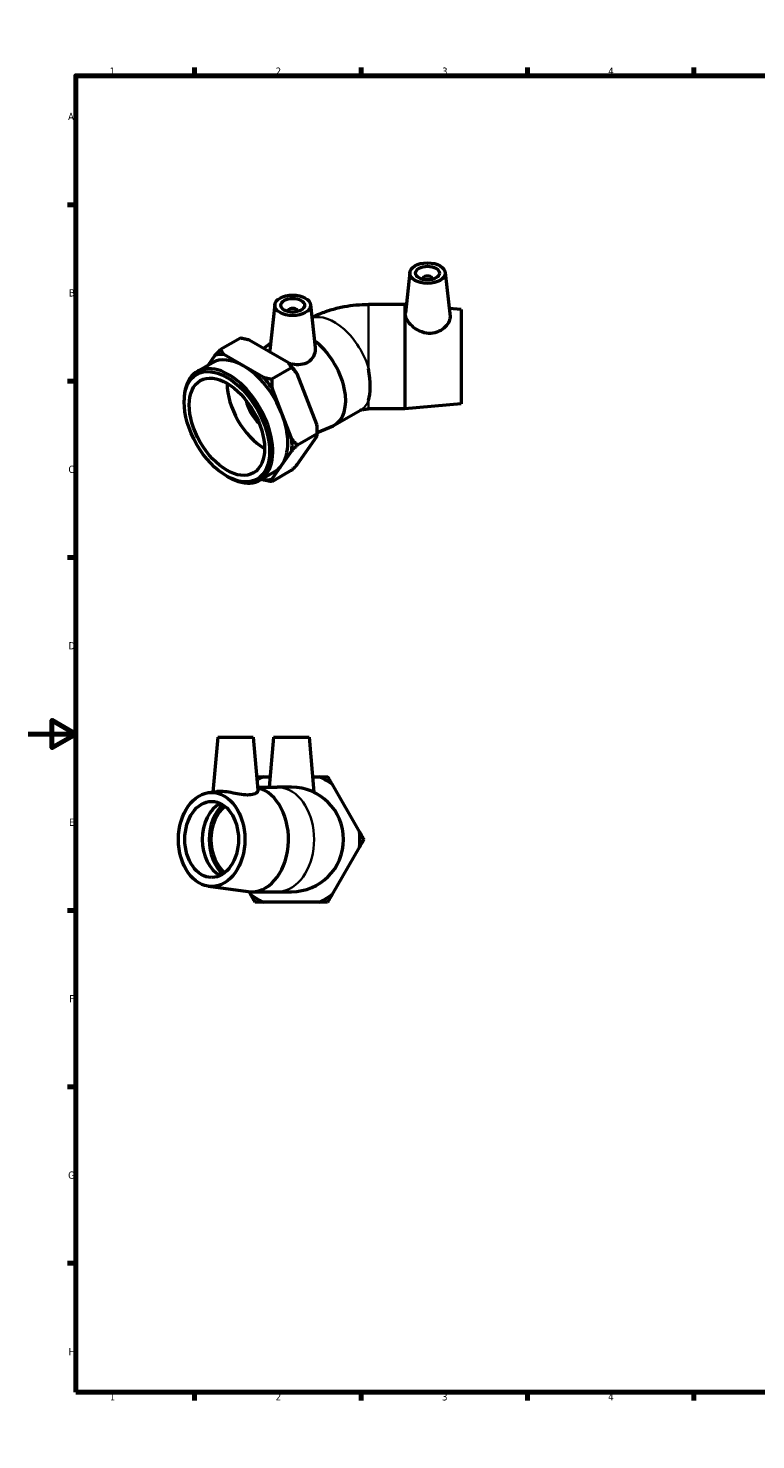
# Model space of a CAD drawing. Header units: millimetres. Extents: x 0 to 903, y -161 to 594.
# Tile 1 of 3: x 0 to 306, y 0 to 594. Entities that reach past the tile are written whole.
import ezdxf

# ---------------------------------------------------------------- set-up
doc = ezdxf.new("R2010")
doc.units = ezdxf.units.MM
for name, color, linetype, lineweight in [('Border (ANSI)', 7, 'Continuous', 70), ('Visible (ANSI)', 7, 'Continuous', 50), ('Visible Narrow (ANSI)', 7, 'Continuous', 35)]:
    doc.layers.add(name, color=color, linetype=linetype, lineweight=lineweight)
doc.styles.add('Note Text (ANSI)', font='tahoma.ttf')

# ---------------------------------------------------------------- blocks, each defined once
blk = doc.blocks.new('Borders Default Border')
at = {"layer": 'Border (ANSI)'}
for p, q in [((70.08, 574), (70.08, 577.45)), ((140.17, 574), (140.17, 577.45)), ((210.25, 574), (210.25, 577.45)), ((280.33, 574), (280.33, 577.45)), ((350.42, 574), (350.42, 577.45)), ((490.58, 574), (490.58, 577.45)), ((560.67, 574), (560.67, 577.45)), ((630.75, 574), (630.75, 577.45)), ((700.83, 574), (700.83, 577.45)), ((770.92, 574), (770.92, 577.45)), ((20, 519.75), (16.55, 519.75)), ((821, 519.75), (824.45, 519.75)), ((20, 445.5), (16.55, 445.5)), ((821, 445.5), (824.45, 445.5)), ((20, 371.25), (16.55, 371.25)), ((821, 371.25), (824.45, 371.25)), ((20, 222.75), (16.55, 222.75)), ((821, 222.75), (824.45, 222.75)), ((20, 148.5), (16.55, 148.5)), ((821, 148.5), (824.45, 148.5)), ((20, 74.25), (16.55, 74.25)), ((821, 74.25), (824.45, 74.25)), ((70.08, 20), (70.08, 16.55)), ((140.17, 20), (140.17, 16.55)), ((210.25, 20), (210.25, 16.55)), ((280.33, 20), (280.33, 16.55)), ((350.42, 20), (350.42, 16.55)), ((490.58, 20), (490.58, 16.55)), ((560.67, 20), (560.67, 16.55)), ((630.75, 20), (630.75, 16.55)), ((700.83, 20), (700.83, 16.55)), ((770.92, 20), (770.92, 16.55))]:
    blk.add_line(p, q, dxfattribs=at)
at = {"layer": 'Border (ANSI)', "flags": 128}
for points in [[(420.5, 594), (420.5, 574), (414.73, 584), (426.27, 584), (420.5, 574)], [(20, 20), (20, 574), (821, 574), (821, 20), (20, 20)], [(0, 297), (20, 297), (10, 302.77), (10, 291.23), (20, 297)], [(841, 297), (821, 297), (831, 302.77), (831, 291.23), (821, 297)], [(420.5, 0), (420.5, 20), (414.73, 10), (426.27, 10), (420.5, 20)]]:
    blk.add_lwpolyline(points, dxfattribs=at)
at = {"layer": 'Border (ANSI)', "color": 230, "true_color": 0xff0080, "attachment_point": 7, "style": 'Note Text (ANSI)'}
for s, insert, char_height in [('1', (34.35, 574.4), 3.05), ('2', (104.2, 574.4), 3.05), ('3', (174.26, 574.34), 3.05), ('4', (244.23, 574.4), 3.05), ('5', (314.48, 574.34), 3.05), ('6', (384.49, 574.34), 3.05), ('7', (454.6, 574.4), 3.05), ('8', (524.63, 574.33), 3.05), ('9', (594.7, 574.34), 3.05), ('10', (663.96, 574.34), 3.048), ('11', (734.04, 574.4), 3.048), ('12', (804.13, 574.4), 3.048), ('A', (16.78, 555.35), 3.05), ('A', (821.63, 555.35), 3.05), ('B', (17.15, 481.1), 3.05), ('B', (821.99, 481.1), 3.05), ('C', (16.95, 406.8), 3.05), ('C', (821.8, 406.8), 3.05), ('D', (16.96, 332.6), 3.05), ('D', (821.81, 332.6), 3.05), ('E', (17.21, 258.35), 3.05), ('E', (822.05, 258.35), 3.05), ('F', (17.29, 184.1), 3.05), ('F', (822.14, 184.1), 3.05), ('G', (16.81, 109.79), 3.05), ('G', (821.66, 109.79), 3.05), ('H', (16.97, 35.6), 3.05), ('H', (821.81, 35.6), 3.05), ('1', (34.35, 16.55), 3.05), ('2', (104.2, 16.55), 3.05), ('3', (174.26, 16.49), 3.05), ('4', (244.23, 16.55), 3.05), ('5', (314.48, 16.49), 3.05), ('6', (384.49, 16.49), 3.05), ('7', (454.6, 16.55), 3.05), ('8', (524.63, 16.48), 3.05), ('9', (594.7, 16.49), 3.05), ('10', (663.96, 16.49), 3.048), ('11', (734.04, 16.55), 3.048), ('12', (804.13, 16.55), 3.048)]:
    blk.add_mtext(s, dxfattribs=dict(at, insert=insert, char_height=char_height))

msp = doc.modelspace()

# ---------------------------------------------------------------- linework, layer by layer
at = {"layer": 'Visible (ANSI)'}
for p, q in [((160.642, 491.214), (158.806, 474.087)), ((166.128, 488.495), (166.128, 488.309)), ((170.128, 488.495), (170.128, 488.309)), ((175.614, 491.214), (177.602, 472.668)), ((103.881, 477.674), (101.805, 458.316)), ((118.852, 477.674), (120.786, 459.638)), ((158.576, 477.793), (143.326, 477.793)), ((158.576, 477.793), (158.576, 433.793)), ((159.197, 477.736), (158.576, 477.793)), ((182.326, 475.593), (177.238, 476.064)), ((182.326, 475.593), (182.326, 435.993)), ((109.367, 474.956), (109.367, 474.769)), ((113.367, 474.956), (113.367, 474.769)), ((89.347, 463.57), (81.003, 458.765)), ((109.543, 453.243), (92.97, 462.787)), ((99.042, 459.29), (102.156, 461.587)), ((71.154, 449.561), (77.475, 453.201)), ((78.626, 456.336), (75.721, 452.191)), ((90.649, 451.907), (82.363, 456.679)), ((98.936, 447.135), (90.649, 451.907)), ((110.902, 451.157), (102.559, 446.352)), ((121.566, 427.23), (113.279, 448.597)), ((106.816, 431.806), (102.673, 442.489)), ((65.66, 436.651), (65.66, 437.433)), ((158.576, 433.793), (143.326, 433.793)), ((182.326, 435.993), (158.576, 433.793)), ((110.959, 421.122), (106.816, 431.806)), ((129.099, 427.078), (139.883, 433.288)), ((113.279, 410.419), (121.566, 422.241)), ((121.68, 423.367), (113.336, 418.562)), ((121.68, 423.809), (128.352, 426.703)), ((121.68, 424.67), (121.68, 423.367)), ((106.816, 410.222), (110.959, 416.133)), ((102.673, 404.311), (106.816, 410.222)), ((83.58, 405.534), (84.256, 405.142)), ((97.502, 403.806), (103.824, 407.446)), ((98.361, 404.3), (98.936, 403.969)), ((110.902, 407.99), (102.559, 403.185)), ((79.786, 295.627), (77.77, 272.582)), ((79.786, 295.627), (94.786, 295.627)), ((94.786, 295.627), (96.738, 273.308)), ((103.297, 295.627), (101.46, 274.627)), ((103.297, 295.627), (118.297, 295.627)), ((118.297, 295.627), (120.324, 272.458)), ((96.623, 274.627), (104.823, 274.627)), ((99.078, 279.027), (101.845, 279.027)), ((110.797, 274.627), (104.823, 274.627)), ((119.749, 279.027), (122.516, 279.027)), ((127.801, 275.976), (139.52, 255.679)), ((75.949, 272.342), (79.376, 272.793)), ((139.52, 249.576), (127.801, 229.279)), ((75.949, 232.913), (92.599, 230.722)), ((93.793, 229.279), (92.985, 230.678)), ((94.04, 230.627), (104.823, 230.627)), ((122.516, 226.227), (99.078, 226.227)), ((104.823, 230.627), (110.797, 230.627))]:
    msp.add_line(p, q, dxfattribs=at)
for radius, start, end in [(28.884, 113.936193, 119.990655), (22, 270, 90), (28.884, 53.936193, 66.063807), (28.884, 353.936193, 6.063807), (28.884, 233.936193, 246.063807), (28.884, 293.936193, 306.063807)]:
    msp.add_arc((110.797, 252.627), radius, start, end, dxfattribs=at)
for centre, major_axis, ratio in [((168.128, 490.948), (7.5, 0), 0.5758617), ((168.128, 490.948), (5, 0), 0.5758617), ((111.367, 477.408), (7.5, 0), 0.5758617), ((111.367, 477.408), (5, 0), 0.5758617), ((83.649, 426.292), (12.695, -22.046), 0.5780931), ((83.649, 426.292), (11.19, -19.431), 0.5780931), ((77.246, 252.627), (0, -19.8), 0.7071068), ((77.246, 252.627), (0, -16), 0.7071068)]:
    msp.add_ellipse(centre, major_axis=major_axis, ratio=ratio, dxfattribs=at)
for centre, major_axis, ratio, start_param, end_param in [((168.128, 488.495), (-2, 0), 0.5758617, 2.9729035, 6.4518745), ((111.367, 474.956), (-2, 0), 0.5758617, 2.9729035, 6.4518745), ((118.121, 446.143), (10.979, -19.065), 0.5780931, 6.2175112, 8.4895865), ((90.649, 430.324), (-13.174, 22.878), 0.5780931, 5.4997209, 6.2831853), ((90.649, 430.324), (-14.414, 25.03), 0.5780931, 5.9174862, 6.129153), ((90.649, 430.324), (-13.174, 22.878), 0.5780931, 4.4525233, 5.4997209), ((101.256, 436.432), (14.414, -25.03), 0.5780931, 1.728696, 1.9403628), ((84.328, 426.683), (13.174, -22.878), 0.5780931, 5.4958534, 10.2121098), ((90.649, 430.324), (-14.414, 25.03), 0.5780931, 4.8702887, 5.0819555), ((134.878, 455.793), (5.861, -21.921), 0.3183383, 0.4880098, 1.2564606), ((99.559, 435.454), (-11.19, 19.431), 0.5780931, 0.7869209, 2.3546718), ((99.559, 435.454), (-5.739, 9.966), 0.5780931, 1.0624519, 2.0791408), ((90.649, 430.324), (13.174, -22.878), 0.5780931, 0.2637331, 1.3109306), ((101.256, 436.432), (14.414, -25.03), 0.5780931, 0.7873319, 0.8931653), ((90.649, 430.324), (-14.414, 25.03), 0.5780931, 3.8230911, 4.0347579), ((90.649, 430.324), (13.174, -22.878), 0.5780931, 0, 0.2637331), ((90.649, 430.324), (14.414, -25.03), 0.5780931, 5.9174862, 6.129153), ((94.04, 252.627), (0, 22), 0.7071068, 3.0488281, 6.1145801), ((84.6, 252.627), (0, -16), 0.7071068, 3.4726044, 5.9521736), ((88.277, 252.627), (0, 17.105), 0.7071068, 0.5522008, 2.5893918), ((88.277, 252.627), (0, 16), 0.7071068, 0.5092242, 2.6323685)]:
    msp.add_ellipse(centre, major_axis=major_axis, ratio=ratio, start_param=start_param, end_param=end_param, dxfattribs=at)
for points, knots in [([(119.434, 472.246), (120.562, 472.835), (121.7, 473.366), (124.506, 474.54), (126.183, 475.127), (129.562, 476.119), (131.265, 476.523), (134.689, 477.163), (136.411, 477.4), (139.864, 477.715), (141.595, 477.793), (143.326, 477.793)], [4.76098541, 4.76098541, 4.76098541, 4.76098541, 4.86946861, 4.86946861, 5.02654825, 5.02654825, 5.18362788, 5.18362788, 5.34070751, 5.34070751, 5.49778714, 5.49778714, 5.49778714, 5.49778714]), ([(177.601, 472.668), (177.613, 472.559), (177.619, 472.448), (177.619, 471.658), (177.394, 470.861), (176.484, 469.261), (175.8, 468.461), (174.223, 467.144), (173.221, 466.532), (170.993, 465.726), (169.766, 465.54), (167.327, 465.645), (165.993, 465.987), (163.567, 467.114), (162.472, 467.892), (160.767, 469.478), (160.03, 470.394), (159.04, 472.179), (158.789, 473.047), (158.789, 473.873), (158.795, 473.981), (158.806, 474.086)], [1.3498474, 1.3498474, 1.3498474, 1.3498474, 1.4078063, 1.4078063, 1.7613721, 1.7613721, 2.114938, 2.114938, 2.4652753, 2.4652753, 2.8156127, 2.8156127, 3.2000004, 3.2000004, 3.5843881, 3.5843881, 3.9573104, 3.9573104, 4.3302327, 4.3302327, 4.3873753, 4.3873753, 4.3873753, 4.3873753]), ([(101.858, 457.669), (101.828, 457.778), (101.809, 457.887), (101.792, 458.1), (101.794, 458.207), (101.806, 458.316)], [2.03805535, 2.03805535, 2.03805535, 2.03805535, 2.11493795, 2.11493795, 2.19058577, 2.19058577, 2.19058577, 2.19058577]), ([(120.785, 459.638), (120.81, 459.413), (120.822, 459.19), (120.825, 457.958), (120.579, 456.86), (119.551, 454.909), (118.766, 454.062), (117.825, 453.478)], [4.99208959, 4.99208959, 4.99208959, 4.99208959, 5.07607728, 5.07607728, 5.46046501, 5.46046501, 5.84485275, 5.84485275, 5.84485275, 5.84485275]), ([(117.825, 453.478), (116.968, 452.946), (115.897, 452.584), (113.589, 452.308), (112.35, 452.385), (110.774, 452.652), (110.336, 452.745), (109.897, 452.854)], [0, 0, 0, 0, 0.35033736, 0.35033736, 0.70067472, 0.70067472, 0.83129579, 0.83129579, 0.83129579, 0.83129579]), ([(139.812, 433.248), (139.817, 433.249), (139.822, 433.252), (139.887, 433.279), (140.011, 433.327), (140.357, 433.433), (140.574, 433.491), (141.082, 433.599), (141.373, 433.65), (142.009, 433.732), (142.355, 433.762), (142.913, 433.788), (143.12, 433.793), (143.326, 433.793)], [-1.42809354, -1.42809354, -1.42809354, -1.42809354, -1.4146823, -1.4146823, -1.27528525, -1.27528525, -1.1408744, -1.1408744, -1.00515615, -1.00515615, -0.8655995, -0.8655995, -0.78539816, -0.78539816, -0.78539816, -0.78539816]), ([(96.738, 273.308), (96.74, 273.285), (96.742, 273.261), (96.744, 272.864), (96.498, 272.439), (95.47, 271.745), (94.685, 271.485), (93.745, 271.38)], [5.0517608, 5.0517608, 5.0517608, 5.0517608, 5.07607728, 5.07607728, 5.46046501, 5.46046501, 5.84485275, 5.84485275, 5.84485275, 5.84485275]), ([(93.745, 271.38), (92.888, 271.284), (91.817, 271.309), (89.508, 271.564), (88.269, 271.785), (85.963, 272.209), (84.731, 272.442), (82.453, 272.771), (81.408, 272.863), (80.141, 272.863), (79.736, 272.838), (79.378, 272.791)], [0, 0, 0, 0, 0.3503374, 0.3503374, 0.7006747, 0.7006747, 1.0542405, 1.0542405, 1.4078063, 1.4078063, 1.5916819, 1.5916819, 1.5916819, 1.5916819])]:
    msp.add_open_spline(points, degree=3, knots=knots, dxfattribs=at)
for points, weights in [([(92.97, 462.787), (91.266, 463.201), (89.347, 463.57)], [1, 1.0017655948, 1]), ([(78.626, 456.336), (79.724, 457.484), (81.003, 458.765)], [1, 1.00176559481, 1]), ([(81.003, 458.765), (81.643, 457.66), (82.363, 456.679)], [1, 1.00176559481, 1]), ([(110.902, 451.157), (110.263, 452.262), (109.543, 453.243)], [1, 1.0017655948, 1]), ([(98.936, 447.135), (100.64, 446.72), (102.559, 446.352)], [1, 1.00176559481, 1]), ([(102.559, 446.352), (102.559, 444.334), (102.673, 442.489)], [1, 1.0017655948, 1]), ([(113.279, 448.597), (112.182, 449.876), (110.902, 451.157)], [1, 1.0017655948, 1]), ([(121.68, 423.367), (121.68, 425.385), (121.566, 427.23)], [1, 1.00176559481, 1]), ([(121.566, 422.241), (121.68, 422.823), (121.68, 423.367)], [1, 1.0017655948, 1]), ([(110.959, 421.122), (112.057, 419.843), (113.336, 418.562)], [1, 1.00176559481, 1]), ([(113.336, 418.562), (112.057, 417.281), (110.959, 416.133)], [1, 1.00176559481, 1]), ([(110.902, 407.99), (112.182, 409.271), (113.279, 410.419)], [1, 1.00176559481, 1]), ([(102.559, 403.185), (100.64, 403.554), (98.936, 403.969)], [1, 1.0017655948, 1]), ([(102.673, 404.311), (102.559, 403.73), (102.559, 403.185)], [1, 1.00176559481, 1]), ([(96.238, 279.027), (97.689, 279.027), (99.078, 279.027)], [1.00054248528, 1.00143090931, 1]), ([(122.516, 279.027), (124.23, 279.027), (126.039, 279.027)], [1, 1.0017655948, 1]), ([(126.039, 279.027), (126.944, 277.461), (127.801, 275.976)], [1, 1.00176559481, 1]), ([(139.52, 255.679), (140.377, 254.194), (141.281, 252.627)], [1, 1.0017655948, 1]), ([(141.281, 252.627), (140.377, 251.061), (139.52, 249.576)], [1, 1.0017655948, 1]), ([(95.555, 226.227), (94.65, 227.794), (93.793, 229.279)], [1, 1.00176559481, 1]), ([(99.078, 226.227), (97.364, 226.227), (95.555, 226.227)], [1, 1.00176559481, 1]), ([(126.039, 226.227), (124.23, 226.227), (122.516, 226.227)], [1, 1.0017655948, 1]), ([(127.801, 229.279), (126.944, 227.794), (126.039, 226.227)], [1, 1.0017655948, 1])]:
    msp.add_rational_spline(points, weights, degree=2, dxfattribs=at)
at = {"layer": 'Visible Narrow (ANSI)'}
for p, q in [((143.326, 477.793), (143.326, 450.79)), ((143.326, 437.306), (143.326, 433.793))]:
    msp.add_line(p, q, dxfattribs=at)
for centre, major_axis, ratio, start_param, end_param in [((128.904, 452.353), (-10.979, 19.065), 0.5780931, 4.3131499, 6.1527557), ((128.904, 452.353), (10.979, -19.065), 0.5780931, 0, 0.4031065), ((104.823, 252.627), (0, 22), 0.7071068, 3.2986723, 6.1261057)]:
    msp.add_ellipse(centre, major_axis=major_axis, ratio=ratio, start_param=start_param, end_param=end_param, dxfattribs=at)

# ---------------------------------------------------------------- block references
msp.add_blockref('Borders Default Border', (0, 0))

doc.saveas('drawing.dxf')
